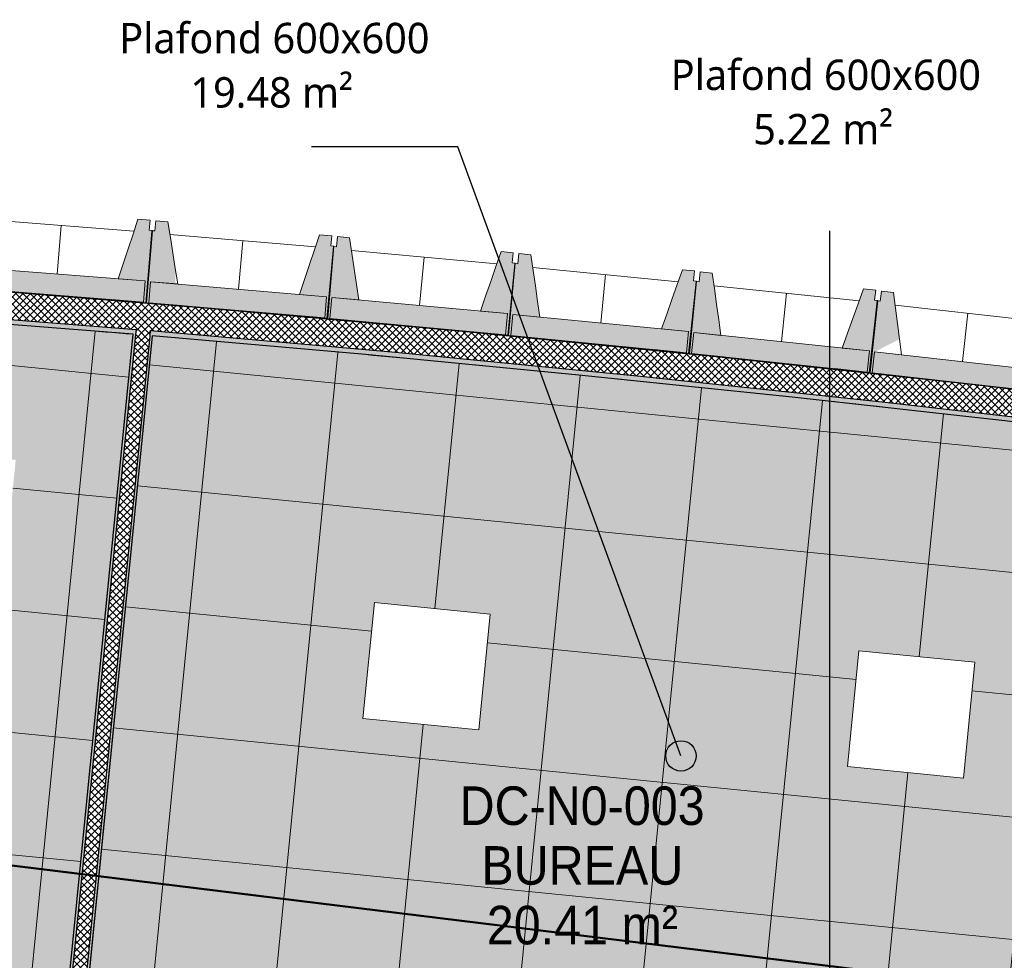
# Model space of a CAD drawing. Header units: centimetres. Extents: x -3137 to 8943, y -3619 to 550.
# Tile 30 of 47: x 5793 to 6278, y -1782 to -1318. Entities that reach past the tile are written whole.
import ezdxf

# ---------------------------------------------------------------- set-up
doc = ezdxf.new("R2010")
doc.units = ezdxf.units.CM
for name, color, linetype, lineweight in [('0-1', 7, 'Continuous', 5), ('ANNOTATIONS-6', 7, 'Continuous', 18), ('ANNOTATIONS-7', 7, 'Continuous', 50), ('HACHURE_C-5', 7, 'Continuous', 18), ('MUR_C', 7, 'Continuous', 25), ('OSSATURE', 7, 'Continuous', 18), ('OSSATURE_C', 7, 'Continuous', 18), ('Z', 7, 'Continuous', 18)]:
    doc.layers.add(name, color=color, linetype=linetype, lineweight=lineweight)
for name, color, linetype, lineweight, true_color in [('ANNOTATIONS-5', 7, 'Continuous', 18, 0xffcd9b), ('ETIQUETTE-1', 9, 'Continuous', 30, 0x808080), ('HACHURE_C-3', 7, 'Continuous', 5, 0xdadada), ('HACHURE_C-4', 7, 'Continuous', 25, 0xdadada), ('OSSATURE-4', 7, 'Continuous', 5, 0x787878), ('OSSATURE-5', 5, 'Continuous', 25, 0x0000ff), ('TITRARCHI-1', 1, 'Continuous', 30, 0xff0000)]:
    doc.layers.add(name, color=color, linetype=linetype, lineweight=lineweight, true_color=true_color)
doc.styles.add('Arial', font='arial.ttf', dxfattribs={"width": 0.9, "height": 19})
doc.styles.add('Trebuchet MS_1', font='trebuc.ttf', dxfattribs={"height": 15})
pattern_1 = [(45, (0, 0), (-1.767767, 1.767767), []), (135, (0, 0), (-1.767767, -1.767767), [])]
pattern_2 = [(0, (0, 0), (40.64, 10.16), [1.676, -28.804, 1.676, -28.804, -162.56]), (0, (0, 0), (40.64, 10.16), [-60.96, 1.676, -59.284, 1.676, -28.804, -71.12]), (0, (0, 0), (40.64, 10.16), [-152.4, 1.676, -18.644, 1.676, -49.124]), (120, (15.24, 5.08), (-29.11882, 30.115272), [1.676, -28.804, 1.676, -28.804, -162.56]), (120, (15.24, 5.08), (-29.11882, 30.115272), [-60.96, 1.676, -59.284, 1.676, -28.804, -71.12]), (120, (15.24, 5.08), (-29.11882, 30.115272), [-152.4, 1.676, -18.644, 1.676, -49.124]), (240, (20.32, 25.4), (-11.52118, -40.275272), [1.676, -28.804, 1.676, -28.804, -162.56]), (240, (20.32, 25.4), (-11.52118, -40.275272), [-60.96, 1.676, -59.284, 1.676, -28.804, -71.12]), (240, (20.32, 25.4), (-11.52118, -40.275272), [-152.4, 1.676, -18.644, 1.676, -49.124])]

# ---------------------------------------------------------------- blocks, each defined once
blk = doc.blocks.new('B02_ARC_rvt-3-DDDD_AAA_NNNN_CCC_1_50_N0_Faux plafonds')
at = {"layer": 'ANNOTATIONS-6'}
h = blk.add_hatch(dxfattribs=at)
h.set_pattern_fill('FP_45', color=256, style=0, pattern_type=2)
h.set_pattern_definition([(84.335, (-1246.325, -1695.214), (59.707, -5.923), []), (354.335, (-1246.325, -1695.214), (-5.923, -59.707), [])])
h.paths.add_polyline_path([(-1041.06, -1955.72), (-993.2, -1473.22), (-1102.34, -1464.57), (-1211.54, -1456.79), (-1321.21, -1449.86), (-1430.12, -1443.85), (-1469.63, -1920.17), (-1058.4, -1954.28)])
h.paths.add_polyline_path([(-1086.3, -1890.81), (-1143.42, -1885.15), (-1137.75, -1828.03), (-1080.63, -1833.69), (-1084.92, -1876.92)])
h.paths.add_polyline_path([(-1325.13, -1867.13), (-1382.25, -1861.46), (-1376.58, -1804.34), (-1319.46, -1810.01)])
h.paths.add_polyline_path([(-1056.69, -1592.28), (-1113.81, -1586.61), (-1108.14, -1529.49), (-1051.02, -1535.16), (-1055.77, -1583.06)])
h.paths.add_polyline_path([(-1295.52, -1568.59), (-1352.64, -1562.92), (-1346.97, -1505.81), (-1289.85, -1511.47)])
h = blk.add_hatch(dxfattribs=at)
h.set_pattern_fill('FP_46', color=256, style=0, pattern_type=2)
h.set_pattern_definition([(84.335, (-767.964, -1735.485), (59.707, -5.923), []), (354.335, (-767.964, -1735.485), (-5.923, -59.707), [])])
h.paths.add_polyline_path([(-770.14, -1978.19), (-750.59, -1789.39), (-492.65, -1819.6), (-458.53, -1528.29), (-578.39, -1514.15), (-628.28, -1508.64), (-706, -1500.26), (-743.11, -1496.43), (-830.85, -1487.81), (-863.87, -1484.65), (-983.73, -1474.01), (-1031.59, -1956.5), (-770.27, -1978.18)])
h.paths.add_polyline_path([(-846.44, -1907.13), (-903.56, -1901.46), (-897.89, -1844.34), (-840.77, -1850.01), (-843.44, -1876.92)])
h.paths.add_polyline_path([(-583.92, -1691.99), (-641.04, -1686.32), (-635.38, -1629.2), (-578.26, -1634.87)])
h.paths.add_polyline_path([(-822.75, -1668.3), (-879.87, -1662.63), (-874.2, -1605.51), (-817.08, -1611.18)])
at = {"layer": 'HACHURE_C-3'}
blk.add_hatch(color=256, dxfattribs=at).paths.add_polyline_path([(-1031.59, -1956.5), (-983.73, -1474.01), (-984.98, -1473.96), (-1032.83, -1956.4)])
at = {"layer": 'HACHURE_C-4'}
h = blk.add_hatch(color=256, dxfattribs=at)
h.paths.add_polyline_path([(-261.58, -1553.93), (-261.24, -1551.46), (-381.51, -1535.45), (-501.92, -1520.51), (-628.28, -1506.02), (-748.61, -1493.3), (-863.87, -1482.09), (-984.73, -1471.42), (-984.98, -1473.9), (-983.73, -1474.01), (-878.53, -1483.25), (-768.23, -1493.83), (-668.36, -1504.15), (-563.4, -1515.82), (-449.1, -1529.45), (-355.3, -1541.37), (-280.06, -1551.46)])
h.paths.add_polyline_path([(-991.95, -1473.32), (-991.71, -1470.83), (-1102.34, -1462.06), (-1211.54, -1454.28), (-1321.21, -1447.35), (-1431.16, -1441.29), (-1431.37, -1443.78), (-1430.12, -1443.85), (-1320.8, -1449.88), (-1211.32, -1456.8), (-1101.48, -1464.64), (-992.58, -1473.27)])
h.paths.add_polyline_path([(-1438.36, -1443.43), (-1438.16, -1440.93), (-1549.36, -1435.76), (-1659.15, -1431.53), (-1769.01, -1428.18), (-1879.35, -1425.71), (-1989.71, -1424.12), (-2100.07, -1423.41), (-2210.44, -1423.6), (-2320.8, -1424.67), (-2320.77, -1427.17), (-2318.27, -1427.14), (-2205.41, -1426.08), (-2098.53, -1425.92), (-1988.67, -1426.63), (-1878.81, -1428.22), (-1768.97, -1430.69), (-1658.69, -1434.05), (-1548.4, -1438.3), (-1438.99, -1443.39)])
blk.add_hatch(color=256, dxfattribs=at).paths.add_polyline_path([(-1039.81, -1955.82), (-991.95, -1473.32), (-993.2, -1473.27), (-1041.06, -1955.72)])
at = {"layer": 'HACHURE_C-5'}
h = blk.add_hatch(dxfattribs=at)
h.set_pattern_fill('FP_43', color=256, style=0, pattern_type=2)
h.set_pattern_definition(pattern_1)
h.paths.add_polyline_path([(-261.24, -1551.46), (-259.42, -1538.22), (-274.76, -1536.11), (-274.76, -1536.02), (-353.28, -1525.5), (-456.67, -1512.4), (-581.27, -1497.67), (-706, -1484.08), (-833.25, -1471.42), (-955.81, -1460.32), (-1087.08, -1449.7), (-1211.32, -1440.79), (-1331.23, -1433.24), (-1459.85, -1426.35), (-1581.85, -1420.9), (-1707.24, -1416.45), (-1832.67, -1413.14), (-1958.12, -1410.98), (-2083.58, -1409.96), (-2210.44, -1410.11), (-2334.51, -1411.36), (-2334.3, -1424.86), (-2318.27, -1424.65), (-2205.41, -1423.59), (-2098.53, -1423.42), (-1988.67, -1424.13), (-1878.81, -1425.72), (-1767.9, -1428.22), (-1658.69, -1431.55), (-1548.4, -1435.8), (-1430.12, -1441.35), (-1320.8, -1447.38), (-1206.01, -1454.68), (-1101.48, -1462.12), (-983.73, -1471.5), (-863.87, -1482.09), (-742.98, -1493.85), (-622.45, -1506.64), (-501.92, -1520.51), (-381.51, -1535.45), (-299.74, -1546.33)])
h = blk.add_hatch(dxfattribs=at)
h.set_pattern_fill('FP_43', color=256, style=0, pattern_type=2)
h.set_pattern_definition(pattern_1)
h.paths.add_polyline_path([(-1032.96, -1957.64), (-984.73, -1471.42), (-991.71, -1470.83), (-1039.93, -1957.07), (-1039.81, -1957.08)])
at = {"layer": 'ANNOTATIONS-6'}
for p, q in [((-1041.06, -1955.72), (-993.2, -1473.22)), ((-993.2, -1473.22), (-1041.06, -1955.72)), ((-1041.06, -1955.72), (-993.2, -1473.22)), ((-993.2, -1473.22), (-1041.06, -1955.72)), ((-983.73, -1474.01), (-1031.59, -1956.5)), ((-1031.59, -1956.5), (-983.73, -1474.01)), ((-983.73, -1474.01), (-1031.59, -1956.5)), ((-1031.59, -1956.5), (-983.73, -1474.01)), ((-879.87, -1662.63), (-874.2, -1605.51)), ((-874.2, -1605.51), (-879.87, -1662.63)), ((-874.2, -1605.51), (-817.08, -1611.18)), ((-817.08, -1611.18), (-874.2, -1605.51)), ((-817.08, -1611.18), (-822.75, -1668.3)), ((-822.75, -1668.3), (-817.08, -1611.18)), ((-641.04, -1686.32), (-635.38, -1629.2)), ((-635.38, -1629.2), (-641.04, -1686.32)), ((-635.38, -1629.2), (-578.26, -1634.87)), ((-578.26, -1634.87), (-635.38, -1629.2)), ((-578.26, -1634.87), (-583.92, -1691.99)), ((-583.92, -1691.99), (-578.26, -1634.87)), ((-822.75, -1668.3), (-879.87, -1662.63)), ((-879.87, -1662.63), (-822.75, -1668.3)), ((-583.92, -1691.99), (-641.04, -1686.32)), ((-641.04, -1686.32), (-583.92, -1691.99))]:
    blk.add_line(p, q, dxfattribs=at)
for start, end in [(85.240476, 85.697401), (85.240476, 85.697401), (85.240476, 85.697401), (85.240476, 85.697401), (84.697109, 85.200823), (84.697109, 85.200823), (84.697109, 85.200823), (84.697109, 85.200823), (84.187098, 84.539696), (84.187098, 84.539696), (84.187098, 84.539696), (84.187098, 84.539696), (83.658199, 84.010795), (83.658199, 84.010795), (83.658199, 84.010795), (83.658199, 84.010795), (82.997071, 83.500784), (82.997071, 83.500784), (82.997071, 83.500784), (82.997071, 83.500784)]:
    blk.add_arc((-2132.29, -15154.19), 13728.31, start, end, dxfattribs=at)
at = {"layer": 'MUR_C'}
for p, q in [((-1041.06, -1955.72), (-993.2, -1473.22)), ((-991.95, -1473.32), (-1039.81, -1955.82)), ((-984.98, -1473.9), (-1032.83, -1956.4)), ((-983.73, -1474.01), (-1031.59, -1956.5)), ((-991.71, -1470.83), (-991.95, -1473.32)), ((-984.73, -1471.42), (-984.98, -1473.9))]:
    blk.add_line(p, q, dxfattribs=at)
at = {"layer": 'MUR_C', "flags": 128}
for points in [[(-2334.51, -1411.36), (-2209.05, -1410.09), (-2083.58, -1409.96), (-1958.12, -1410.98), (-1832.67, -1413.14), (-1707.24, -1416.45), (-1581.85, -1420.9), (-1456.51, -1426.5), (-1331.23, -1433.24), (-1206.01, -1441.13), (-1080.86, -1450.15), (-955.81, -1460.32), (-830.85, -1471.63), (-706, -1484.08), (-581.27, -1497.67), (-456.67, -1512.4)], [(-1431.16, -1441.29), (-1321.21, -1447.35), (-1211.32, -1454.3), (-1101.48, -1462.12), (-991.71, -1470.83)], [(-993.2, -1473.22), (-1102.34, -1464.57), (-1211.54, -1456.79), (-1320.8, -1449.88), (-1430.12, -1443.85)], [(-984.73, -1471.42), (-863.87, -1482.09), (-743.11, -1493.83), (-622.45, -1506.64), (-501.92, -1520.51), (-381.51, -1535.45), (-261.24, -1551.46)], [(-458.53, -1528.29), (-563.4, -1515.82), (-668.36, -1504.15), (-773.4, -1493.3), (-878.53, -1483.25), (-983.73, -1474.01)]]:
    blk.add_lwpolyline(points, dxfattribs=at)
blk = doc.blocks.new('20_MUR PREFA_01 - Type 1-V89-DDDD_AAA_NNNN_CCC_1_50_N0_Faux plafonds')
at = {"layer": 'Z'}
for p, q in [((0, 10.63), (0, 34.62)), ((0, 0.02), (0, 0.16))]:
    blk.add_line(p, q, dxfattribs=at)
blk = doc.blocks.new('20_MUR PREFA_01 - Type 1-V90-DDDD_AAA_NNNN_CCC_1_50_N0_Faux plafonds')
at = {"layer": 'Z'}
for p, q in [((0, 10.63), (0, 34.62)), ((0, -0.06), (0, 0.16))]:
    blk.add_line(p, q, dxfattribs=at)
blk = doc.blocks.new('20_MUR PREFA_01 - Type 1-V91-DDDD_AAA_NNNN_CCC_1_50_N0_Faux plafonds')
at = {"layer": 'Z'}
for p, q in [((0, 10.63), (0, 34.62)), ((0, -0.1), (0, 0.16))]:
    blk.add_line(p, q, dxfattribs=at)
blk = doc.blocks.new('20_MUR PREFA_01 - Type 1-V92-DDDD_AAA_NNNN_CCC_1_50_N0_Faux plafonds')
at = {"layer": 'Z'}
for p, q in [((0, 10.63), (0, 34.62)), ((0, -0.04), (0, 0.16))]:
    blk.add_line(p, q, dxfattribs=at)
blk = doc.blocks.new('20_MUR PREFA_01 - Type 1-V93-DDDD_AAA_NNNN_CCC_1_50_N0_Faux plafonds')
at = {"layer": 'Z'}
for p, q in [((0, 10.63), (0, 34.62)), ((0, -0.01), (0, 0.16))]:
    blk.add_line(p, q, dxfattribs=at)
blk = doc.blocks.new('20_MUR PREFA_01 - Type 1-V94-DDDD_AAA_NNNN_CCC_1_50_N0_Faux plafonds')
at = {"layer": 'Z'}
for p, q in [((0, 10.63), (0, 34.62)), ((0, -0.09), (0, 0.16))]:
    blk.add_line(p, q, dxfattribs=at)
blk = doc.blocks.new('B02_DC_STR_rvt-3-DDDD_AAA_NNNN_CCC_1_50_N0_Faux plafonds')
at = {"layer": 'ANNOTATIONS-6'}
h = blk.add_hatch(dxfattribs=at)
h.set_pattern_fill('FP_81', color=256, style=0, pattern_type=2)
h.set_pattern_definition([(66.152, (-792.671, 60.57), (7.346156, 25.858641), [0.74949, -12.878, 0.74949, -12.878, -72.678]), (66.152, (-792.671, 60.57), (7.346156, 25.858641), [-27.254, 0.74949, -26.505, 0.74949, -12.878, -31.796]), (66.152, (-792.671, 60.57), (7.346156, 25.858641), [-68.135, 0.74949, -8.335, 0.74949, -21.962]), (98.81, (-789.916, 71.422), (-5.2633785, 15.482538), [0.9893, -16.998, 0.9893, -16.998, -95.933]), (98.81, (-789.916, 71.422), (-5.2633785, 15.482538), [-35.975, 0.9893, -34.985, 0.9893, -16.998, -41.97]), (98.81, (-789.916, 71.422), (-5.2633785, 15.482538), [-89.937, 0.9893, -11.002, 0.9893, -28.99]), (264.795, (-788.998, 91.979), (-2.0819824, -41.3405921), [1.67, -28.694, 1.67, -28.694, -161.941]), (264.795, (-788.998, 91.979), (-2.0819824, -41.3405921), [-60.728, 1.67, -59.058, 1.67, -28.694, -70.849]), (264.795, (-788.998, 91.979), (-2.0819824, -41.3405921), [-151.82, 1.67, -18.573, 1.67, -48.937])])
h.paths.add_polyline_path([(-1027.47, -2094.11), (-1027.46, -2093.99), (-1031.94, -2093.62), (-1031.95, -2093.74), (-1029.35, -2093.95)])
h.paths.add_polyline_path([(-980.11, -1474.33), (-980.11, -1474.33), (-983.73, -1474.01)])
h = blk.add_hatch(dxfattribs=at)
h.set_pattern_fill('FP_66', color=256, style=0, pattern_type=2)
h.set_pattern_definition(pattern_2)
h.paths.add_polyline_path([(-1013.52, -2095.26), (-1013.51, -2095.15), (-1027.46, -2093.99), (-1027.47, -2094.11)])
h.paths.add_polyline_path([(-966.16, -1475.57), (-966.16, -1475.55), (-980.11, -1474.33)])
h = blk.add_hatch(dxfattribs=at)
h.set_pattern_fill('FP_82', color=256, style=0, pattern_type=2)
h.set_pattern_definition([(66.152, (-871.966, 66.629), (7.346156, 25.858641), [0.74949, -12.878, 0.74949, -85.555]), (66.152, (-871.966, 66.629), (7.346156, 25.858641), [-14.377, -12.878, 0.74949, -26.505, -45.423]), (66.152, (-871.966, 66.629), (7.346156, 25.858641), [-54.508, 0.74949, -12.878, 0.74949, -31.047]), (66.152, (-871.966, 66.629), (7.346156, 25.858641), [-68.885, -8.335, 0.74949, -21.962]), (98.81, (-869.211, 77.481), (-5.2633785, 15.482538), [0.9893, -16.998, 0.9893, -16.998, -95.933]), (98.81, (-869.211, 77.481), (-5.2633785, 15.482538), [-35.975, 0.9893, -34.985, 0.9893, -16.998, -41.97]), (98.81, (-869.211, 77.481), (-5.2633785, 15.482538), [-89.937, 0.9893, -11.002, 0.9893, -28.99]), (264.795, (-868.293, 98.039), (-2.0819824, -41.3405921), [1.67, -28.694, 1.67, -28.694, -161.941]), (264.795, (-868.293, 98.039), (-2.0819824, -41.3405921), [-60.728, 1.67, -59.058, 1.67, -28.694, -70.849]), (264.795, (-868.293, 98.039), (-2.0819824, -41.3405921), [-151.82, 1.67, -18.573, 1.67, -48.937])])
h.paths.add_polyline_path([(-1009.03, -2095.64), (-1009.02, -2095.52), (-1013.51, -2095.15), (-1013.52, -2095.26)])
h.paths.add_polyline_path([(-961.68, -1475.97), (-961.68, -1475.94), (-966.16, -1475.57)])
h = blk.add_hatch(dxfattribs=at)
h.set_pattern_fill('FP_83', color=256, style=0, pattern_type=2)
h.set_pattern_definition([(68.647, (-660.898, 62.491), (7.672984, 28.47268), [0.86927, -14.936, 0.86927, -14.936, -84.293]), (68.647, (-660.898, 62.491), (7.672984, 28.47268), [-31.61, 0.86927, -30.741, 0.86927, -14.936, -36.878]), (68.647, (-660.898, 62.491), (7.672984, 28.47268), [-79.025, 0.86927, -9.667, 0.86927, -25.472]), (100.435, (-658.02, 74.274), (-5.4982203, 12.1592646), [0.87376, -15.013, 0.87376, -99.741]), (100.435, (-658.02, 74.274), (-5.4982203, 12.1592646), [-16.76, -15.013, 0.87376, -30.899, -52.955]), (100.435, (-658.02, 74.274), (-5.4982203, 12.1592646), [-63.546, 0.87376, -15.013, 0.87376, -36.195]), (100.435, (-658.02, 74.274), (-5.4982203, 12.1592646), [-80.307, -9.717, 0.87376, -25.604]), (264.583, (-657.061, 94.42), (-2.175535, -40.6320844), [1.676, -28.804, 1.676, -28.804, -162.56]), (264.583, (-657.061, 94.42), (-2.175535, -40.6320844), [-60.96, 1.676, -59.284, 1.676, -28.804, -71.12]), (264.583, (-657.061, 94.42), (-2.175535, -40.6320844), [-152.4, 1.676, -18.644, 1.676, -49.124])])
h.paths.add_polyline_path([(-932.16, -2102.01), (-932.15, -2101.89), (-936.64, -2101.52), (-936.65, -2101.64)])
h.paths.add_polyline_path([(-873.71, -1483.78), (-873.7, -1483.71), (-878.18, -1483.28), (-878.19, -1483.38)])
h = blk.add_hatch(dxfattribs=at)
h.set_pattern_fill('FP_70', color=256, style=0, pattern_type=2)
h.set_pattern_definition(pattern_2)
h.paths.add_polyline_path([(-918.21, -2103.17), (-918.2, -2103.05), (-932.15, -2101.89), (-932.16, -2102.01), (-923.6, -2102.72)])
h.paths.add_polyline_path([(-863.51, -1484.68), (-873.7, -1483.71), (-873.71, -1483.78), (-863.87, -1484.65)])
h = blk.add_hatch(dxfattribs=at)
h.set_pattern_fill('FP_85', color=256, style=0, pattern_type=2)
h.set_pattern_definition([(68.624, (-568.047, 53.586), (7.6691867, 28.444415), [0.86791, -14.912, 0.86791, -14.912, -84.161]), (68.624, (-568.047, 53.586), (7.6691867, 28.444415), [-31.56, 0.86791, -30.692, 0.86791, -14.912, -36.82]), (68.624, (-568.047, 53.586), (7.6691867, 28.444415), [-78.901, 0.86791, -9.652, 0.86791, -25.432]), (100.413, (-565.171, 65.359), (-5.49514, 12.1976856), [0.87513, -15.036, 0.87513, -15.036, -84.861]), (100.413, (-565.171, 65.359), (-5.49514, 12.1976856), [-31.823, 0.87513, -30.948, 0.87513, -15.036, -37.127]), (100.413, (-565.171, 65.359), (-5.49514, 12.1976856), [-79.557, 0.87513, -9.732, 0.87513, -25.644]), (264.586, (-564.213, 85.511), (-2.174351, -40.6421537), [1.676, -28.804, 1.676, -28.804, -162.559]), (264.586, (-564.213, 85.511), (-2.174351, -40.6421537), [-60.96, 1.676, -59.283, 1.676, -28.804, -71.12]), (264.586, (-564.213, 85.511), (-2.174351, -40.6421537), [-152.399, 1.676, -18.644, 1.676, -49.123])])
h.paths.add_polyline_path([(-836.31, -2109.96), (-836.31, -2109.84), (-840.62, -2109.49), (-840.63, -2109.6), (-836.32, -2109.96)])
h.paths.add_polyline_path([(-778.11, -1492.99), (-778.1, -1492.85), (-782.41, -1492.44), (-782.42, -1492.56), (-780.81, -1492.72)])
h = blk.add_hatch(dxfattribs=at)
h.set_pattern_fill('FP_70', color=256, style=0, pattern_type=2)
h.set_pattern_definition(pattern_2)
h.paths.add_polyline_path([(-822.36, -2111.12), (-822.35, -2111), (-836.3, -2109.84), (-836.31, -2109.96), (-829, -2110.57)])
h.paths.add_polyline_path([(-764.18, -1494.36), (-764.17, -1494.25), (-778.1, -1492.85), (-778.11, -1492.99), (-769.53, -1493.83)])
h = blk.add_hatch(dxfattribs=at)
h.set_pattern_fill('FP_86', color=256, style=0, pattern_type=2)
h.set_pattern_definition([(68.624, (-647.545, 61.086), (7.6691867, 28.444415), [0.86791, -14.912, 0.86791, -14.912, -84.161]), (68.624, (-647.545, 61.086), (7.6691867, 28.444415), [-31.56, 0.86791, -30.692, 0.86791, -14.912, -36.82]), (68.624, (-647.545, 61.086), (7.6691867, 28.444415), [-78.901, 0.86791, -9.652, 0.86791, -25.432]), (100.413, (-644.669, 72.859), (-5.49514, 12.1976856), [0.87513, -15.036, 0.87513, -15.036, -84.861]), (100.413, (-644.669, 72.859), (-5.49514, 12.1976856), [-31.823, 0.87513, -30.948, 0.87513, -15.036, -37.127]), (100.413, (-644.669, 72.859), (-5.49514, 12.1976856), [-79.557, 0.87513, -9.732, 0.87513, -25.644]), (264.586, (-643.71, 93.011), (-2.174351, -40.6421537), [1.676, -28.804, 1.676, -28.804, -162.559]), (264.586, (-643.71, 93.011), (-2.174351, -40.6421537), [-60.96, 1.676, -59.283, 1.676, -28.804, -71.12]), (264.586, (-643.71, 93.011), (-2.174351, -40.6421537), [-152.399, 1.676, -18.644, 1.676, -49.123])])
h.paths.add_polyline_path([(-818.04, -2111.48), (-818.03, -2111.36), (-822.35, -2111), (-822.35, -2111.12), (-818.17, -2111.47)])
h.paths.add_polyline_path([(-759.86, -1494.78), (-759.86, -1494.7), (-764.17, -1494.25), (-764.18, -1494.36)])
h = blk.add_hatch(dxfattribs=at)
h.set_pattern_fill('FP_87', color=256, style=0, pattern_type=2)
h.set_pattern_definition([(69.487, (-452.958, 47.06), (7.861036, 29.6461166), [0.92539, -15.9, 0.92539, -15.9, -89.735]), (69.487, (-452.958, 47.06), (7.861036, 29.6461166), [-33.651, 0.92539, -32.725, 0.92539, -15.9, -39.259]), (69.487, (-452.958, 47.06), (7.861036, 29.6461166), [-84.126, 0.92539, -10.291, 0.92539, -27.117]), (101.45, (-450.01, 59.257), (-5.6323506, 10.539664), [0.81677, -14.034, 0.81677, -14.034, -79.202]), (101.45, (-450.01, 59.257), (-5.6323506, 10.539664), [-29.701, 0.81677, -28.884, 0.81677, -14.034, -34.651]), (101.45, (-450.01, 59.257), (-5.6323506, 10.539664), [-74.252, 0.81677, -9.083, 0.81677, -23.934]), (264.445, (-449.027, 79.153), (-2.2285196, -40.1860007), [1.675, -28.781, 1.675, -28.781, -162.434]), (264.445, (-449.027, 79.153), (-2.2285196, -40.1860007), [-60.913, 1.675, -59.237, 1.675, -28.781, -71.065]), (264.445, (-449.027, 79.153), (-2.2285196, -40.1860007), [-152.281, 1.675, -18.629, 1.675, -49.085])])
h.paths.add_polyline_path([(-675.24, -1503.56), (-675.23, -1503.44), (-679.37, -1503.02), (-679.38, -1503.11), (-677.61, -1503.31)])
h = blk.add_hatch(dxfattribs=at)
h.set_pattern_fill('FP_70', color=256, style=0, pattern_type=2)
h.set_pattern_definition(pattern_2)
h.paths.add_polyline_path([(-661.32, -1505.07), (-661.31, -1504.94), (-675.23, -1503.44), (-675.24, -1503.56), (-663.23, -1504.86)])
h = blk.add_hatch(dxfattribs=at)
h.set_pattern_fill('FP_88', color=256, style=0, pattern_type=2)
h.set_pattern_definition([(69.487, (-532.703, 55.345), (7.861036, 29.6461166), [0.92539, -15.9, 0.92539, -15.9, -89.735]), (69.487, (-532.703, 55.345), (7.861036, 29.6461166), [-33.651, 0.92539, -32.725, 0.92539, -15.9, -39.259]), (69.487, (-532.703, 55.345), (7.861036, 29.6461166), [-84.126, 0.92539, -10.291, 0.92539, -27.117]), (101.45, (-529.756, 67.542), (-5.6323506, 10.539664), [0.81677, -14.034, 0.81677, -93.236]), (101.45, (-529.756, 67.542), (-5.6323506, 10.539664), [-15.667, -14.034, 0.81677, -28.884, -49.501]), (101.45, (-529.756, 67.542), (-5.6323506, 10.539664), [-59.402, 0.81677, -14.034, 0.81677, -33.834]), (101.45, (-529.756, 67.542), (-5.6323506, 10.539664), [-75.069, -9.083, 0.81677, -23.934]), (264.445, (-528.773, 87.438), (-2.2285196, -40.1860007), [1.675, -28.781, 1.675, -28.781, -162.434]), (264.445, (-528.773, 87.438), (-2.2285196, -40.1860007), [-60.913, 1.675, -59.237, 1.675, -28.781, -71.065]), (264.445, (-528.773, 87.438), (-2.2285196, -40.1860007), [-152.281, 1.675, -18.629, 1.675, -49.085])])
h.paths.add_polyline_path([(-657.18, -1505.52), (-657.17, -1505.4), (-661.31, -1504.94), (-661.32, -1505.07)])
h = blk.add_hatch(dxfattribs=at)
h.set_pattern_fill('FP_70', color=256, style=0, pattern_type=2)
h.set_pattern_definition(pattern_2)
h.paths.add_polyline_path([(-565.22, -1515.71), (-565.21, -1515.62), (-578.26, -1514.17)])
h = blk.add_hatch(dxfattribs=at)
h.set_pattern_fill('FP_89', color=256, style=0, pattern_type=2)
h.set_pattern_definition([(69.488, (-439.11, 45.629), (7.8612195, 29.648127), [0.92548, -15.901, 0.92548, -15.901, -89.744]), (69.488, (-439.11, 45.629), (7.8612195, 29.648127), [-33.654, 0.92548, -32.728, 0.92548, -15.901, -39.263]), (69.488, (-439.11, 45.629), (7.8612195, 29.648127), [-84.135, 0.92548, -10.293, 0.92548, -27.119]), (101.452, (-436.162, 57.826), (-5.6333015, 10.5373086), [0.81667, -14.032, 0.81667, -93.225]), (101.452, (-436.162, 57.826), (-5.6333015, 10.5373086), [-15.665, -14.032, 0.81667, -28.881, -49.495]), (101.452, (-436.162, 57.826), (-5.6333015, 10.5373086), [-59.395, 0.81667, -14.032, 0.81667, -33.83]), (101.452, (-436.162, 57.826), (-5.6333015, 10.5373086), [-75.06, -9.082, 0.81667, -23.931]), (264.445, (-435.179, 77.722), (-2.2284228, -40.1850054), [1.675, -28.781, 1.675, -28.781, -162.433]), (264.445, (-435.179, 77.722), (-2.2284228, -40.1850054), [-60.912, 1.675, -59.237, 1.675, -28.781, -71.064]), (264.445, (-435.179, 77.722), (-2.2284228, -40.1850054), [-152.281, 1.675, -18.629, 1.675, -49.085])])
h.paths.add_polyline_path([(-561.08, -1516.19), (-561.07, -1516.1), (-565.21, -1515.62), (-565.22, -1515.71), (-563.4, -1515.92)])
at = {"layer": 'OSSATURE-4'}
for points in [[(-986.48, -1457.62), (-983.67, -1422), (-985.17, -1421.89), (-984.78, -1416.9), (-990.76, -1416.43), (-1000.49, -1445.86), (-987.14, -1446.91), (-987.96, -1457.34), (-1003.87, -1456.09), (-1003.92, -1456.25), (-987.14, -1457.57)], [(-969.48, -1459.22), (-969.51, -1459.06), (-985.41, -1457.7), (-984.52, -1447.28), (-972.38, -1448.31), (-972.38, -1440.76), (-975.99, -1417.79), (-981.97, -1417.28), (-982.39, -1422.27), (-983.89, -1422.14), (-986.92, -1457.74), (-972.38, -1458.97)], [(-897.24, -1465.38), (-894.21, -1429.78), (-895.7, -1429.65), (-895.28, -1424.67), (-901.26, -1424.16), (-911.18, -1453.52), (-897.84, -1454.66), (-898.72, -1465.09), (-914.63, -1463.74), (-914.68, -1463.89), (-897.84, -1465.33)], [(-880.26, -1467.09), (-880.28, -1466.93), (-896.18, -1465.47), (-895.22, -1455.05), (-881.89, -1456.27), (-886.5, -1425.62), (-892.47, -1425.07), (-892.93, -1430.05), (-894.42, -1429.91), (-897.69, -1465.49), (-886.35, -1466.53)], [(-808.06, -1473.71), (-804.8, -1438.14), (-806.29, -1438), (-805.84, -1433.02), (-811.81, -1432.47), (-821.92, -1461.77), (-808.59, -1463), (-809.54, -1473.42), (-825.44, -1471.96), (-825.49, -1472.12), (-808.59, -1473.67)], [(-791.09, -1475.54), (-791.12, -1475.38), (-807, -1473.81), (-805.98, -1463.4), (-792.65, -1464.71), (-797.06, -1434.03), (-803.03, -1433.44), (-803.52, -1438.42), (-805.01, -1438.27), (-808.51, -1473.83), (-805.01, -1474.17)], [(-987.96, -1457.34), (-987.14, -1446.91), (-1073.87, -1440.09), (-1074.69, -1450.52), (-1001.05, -1456.31)], [(-718.94, -1482.63), (-715.44, -1447.08), (-716.94, -1446.93), (-716.45, -1441.96), (-722.42, -1441.37), (-732.72, -1470.6), (-719.39, -1471.91), (-720.42, -1482.33), (-736.3, -1480.77), (-736.36, -1480.92), (-719.39, -1482.59)], [(-701.98, -1484.57), (-702, -1484.4), (-717.88, -1482.74), (-716.78, -1472.33), (-703.47, -1473.73), (-707.68, -1443.02), (-713.64, -1442.39), (-714.17, -1447.37), (-715.66, -1447.21), (-719.39, -1482.74), (-714.3, -1483.27)], [(-898.72, -1465.09), (-897.84, -1454.66), (-984.52, -1447.28), (-985.41, -1457.7), (-943.7, -1461.26)], [(-629.88, -1492.13), (-626.15, -1456.6), (-627.64, -1456.44), (-627.12, -1451.47), (-633.09, -1450.85), (-643.58, -1480.01), (-630.26, -1481.41), (-631.35, -1491.82), (-647.23, -1490.15), (-647.28, -1490.31), (-630.26, -1492.09)], [(-809.54, -1473.42), (-808.59, -1463), (-895.22, -1455.05), (-896.18, -1465.47), (-815.54, -1472.87)], [(-612.93, -1494.18), (-612.95, -1494.01), (-628.81, -1492.24), (-627.65, -1481.84), (-615.35, -1475.64), (-618.36, -1452.59), (-624.32, -1451.93), (-624.87, -1456.9), (-626.36, -1456.73), (-630.32, -1492.24), (-628.28, -1492.47)], [(-720.42, -1482.33), (-719.39, -1471.91), (-805.98, -1463.4), (-807, -1473.81), (-742.98, -1480.11)], [(-631.35, -1491.82), (-630.26, -1481.41), (-716.78, -1472.33), (-717.88, -1482.74), (-656.95, -1489.13)], [(-542.35, -1501.89), (-541.19, -1491.48), (-627.65, -1481.84), (-628.81, -1492.25), (-599.6, -1495.5)]]:
    blk.add_hatch(color=256, dxfattribs=at).paths.add_polyline_path(points)
at = {"layer": 'ANNOTATIONS-6'}
for p, q in [((-878.19, -1483.38), (-878.18, -1483.28)), ((-873.7, -1483.71), (-873.71, -1483.78)), ((-782.41, -1492.44), (-782.42, -1492.56)), ((-778.1, -1492.85), (-778.11, -1492.99)), ((-764.17, -1494.25), (-764.18, -1494.36)), ((-759.86, -1494.78), (-759.86, -1494.7)), ((-679.37, -1503.02), (-679.38, -1503.11)), ((-675.23, -1503.44), (-675.24, -1503.56)), ((-661.31, -1504.94), (-661.32, -1505.07)), ((-657.18, -1505.52), (-657.17, -1505.4)), ((-565.21, -1515.62), (-565.22, -1515.71))]:
    blk.add_line(p, q, dxfattribs=at)
at = {"layer": 'OSSATURE'}
for p, q in [((-992.73, -1422.4), (-1064.51, -1416.76)), ((-903.27, -1430.12), (-975.01, -1424.01)), ((-813.86, -1438.42), (-885.56, -1431.84)), ((-724.51, -1447.3), (-796.16, -1440.25)), ((-635.21, -1456.76), (-706.82, -1449.25)), ((-987.99, -1457.71), (-987.97, -1457.5)), ((-545.98, -1466.81), (-617.54, -1458.83)), ((-898.76, -1465.49), (-898.74, -1465.25)), ((-896.19, -1465.63), (-896.2, -1465.72)), ((-809.57, -1473.75), (-809.56, -1473.58)), ((-720.45, -1482.64), (-720.43, -1482.49)), ((-631.39, -1492.21), (-631.37, -1491.98)), ((-628.83, -1492.4), (-628.84, -1492.49))]:
    blk.add_line(p, q, dxfattribs=at)
at = {"layer": 'OSSATURE_C'}
for p, q in [((-990.76, -1416.43), (-984.78, -1416.9)), ((-984.78, -1416.9), (-985.17, -1421.89)), ((-985.17, -1421.89), (-983.67, -1422)), ((-982.39, -1422.27), (-981.97, -1417.28)), ((-981.97, -1417.28), (-975.99, -1417.79)), ((-986.92, -1457.74), (-983.89, -1422.14)), ((-983.67, -1422), (-986.48, -1457.62)), ((-983.89, -1422.14), (-982.39, -1422.27)), ((-901.26, -1424.16), (-895.28, -1424.67)), ((-895.28, -1424.67), (-895.7, -1429.65)), ((-892.93, -1430.05), (-892.47, -1425.07)), ((-892.47, -1425.07), (-886.5, -1425.62)), ((-897.69, -1465.49), (-894.42, -1429.91)), ((-894.21, -1429.78), (-897.24, -1465.38)), ((-895.7, -1429.65), (-894.21, -1429.78)), ((-894.42, -1429.91), (-892.93, -1430.05)), ((-811.81, -1432.47), (-805.84, -1433.02)), ((-805.84, -1433.02), (-806.29, -1438)), ((-803.52, -1438.42), (-803.03, -1433.44)), ((-803.03, -1433.44), (-797.06, -1434.03)), ((-1073.87, -1440.09), (-987.14, -1446.91)), ((-808.51, -1473.83), (-805.01, -1438.27)), ((-804.8, -1438.14), (-808.06, -1473.71)), ((-806.29, -1438), (-804.8, -1438.14)), ((-805.01, -1438.27), (-803.52, -1438.42)), ((-722.42, -1441.37), (-716.45, -1441.96)), ((-987.14, -1446.91), (-1000.49, -1445.86)), ((-716.45, -1441.96), (-716.94, -1446.93)), ((-714.17, -1447.37), (-713.64, -1442.39)), ((-713.64, -1442.39), (-707.68, -1443.02)), ((-987.96, -1457.34), (-1074.69, -1450.52)), ((-987.14, -1446.91), (-987.96, -1457.34)), ((-987.96, -1457.34), (-987.14, -1446.91)), ((-985.41, -1457.7), (-984.52, -1447.28)), ((-984.52, -1447.28), (-985.41, -1457.7)), ((-984.52, -1447.28), (-897.84, -1454.66)), ((-971.18, -1448.41), (-984.52, -1447.28)), ((-719.39, -1482.74), (-715.66, -1447.21)), ((-715.44, -1447.08), (-718.94, -1482.63)), ((-716.94, -1446.93), (-715.44, -1447.08)), ((-715.66, -1447.21), (-714.17, -1447.37)), ((-633.09, -1450.85), (-627.12, -1451.47)), ((-897.84, -1454.66), (-911.18, -1453.52)), ((-897.84, -1454.66), (-898.72, -1465.09)), ((-898.72, -1465.09), (-897.84, -1454.66)), ((-896.18, -1465.47), (-895.22, -1455.05)), ((-895.22, -1455.05), (-896.18, -1465.47)), ((-895.22, -1455.05), (-808.59, -1463)), ((-881.89, -1456.27), (-895.22, -1455.05)), ((-627.12, -1451.47), (-627.64, -1456.44)), ((-624.87, -1456.9), (-624.32, -1451.93)), ((-624.32, -1451.93), (-618.36, -1452.59)), ((-1003.92, -1456.25), (-1003.87, -1456.09)), ((-986.48, -1457.62), (-1003.92, -1456.25)), ((-1003.87, -1456.09), (-987.96, -1457.34)), ((-969.48, -1459.22), (-986.92, -1457.74)), ((-898.72, -1465.09), (-985.41, -1457.7)), ((-985.41, -1457.7), (-969.51, -1459.06)), ((-969.51, -1459.06), (-969.48, -1459.22)), ((-630.32, -1492.24), (-626.36, -1456.73)), ((-626.15, -1456.6), (-629.88, -1492.13)), ((-627.64, -1456.44), (-626.15, -1456.6)), ((-626.36, -1456.73), (-624.87, -1456.9)), ((-914.68, -1463.89), (-914.63, -1463.74)), ((-897.24, -1465.38), (-914.68, -1463.89)), ((-914.63, -1463.74), (-898.72, -1465.09)), ((-880.26, -1467.09), (-897.69, -1465.49)), ((-809.54, -1473.42), (-896.18, -1465.47)), ((-896.18, -1465.47), (-880.28, -1466.93)), ((-808.59, -1463), (-821.92, -1461.77)), ((-808.59, -1463), (-809.54, -1473.42)), ((-809.54, -1473.42), (-808.59, -1463)), ((-807, -1473.81), (-805.98, -1463.4)), ((-805.98, -1463.4), (-807, -1473.81)), ((-805.98, -1463.4), (-719.39, -1471.91)), ((-792.65, -1464.71), (-805.98, -1463.4)), ((-880.28, -1466.93), (-880.26, -1467.09)), ((-825.49, -1472.12), (-825.44, -1471.96)), ((-808.06, -1473.71), (-825.49, -1472.12)), ((-825.44, -1471.96), (-809.54, -1473.42)), ((-791.09, -1475.54), (-808.51, -1473.83)), ((-720.42, -1482.33), (-807, -1473.81)), ((-807, -1473.81), (-791.12, -1475.38)), ((-719.39, -1471.91), (-732.72, -1470.6)), ((-719.39, -1471.91), (-720.42, -1482.33)), ((-720.42, -1482.33), (-719.39, -1471.91)), ((-717.88, -1482.74), (-716.78, -1472.33)), ((-716.78, -1472.33), (-717.88, -1482.74)), ((-716.78, -1472.33), (-630.26, -1481.41)), ((-703.47, -1473.73), (-716.78, -1472.33)), ((-791.12, -1475.38), (-791.09, -1475.54)), ((-630.26, -1481.41), (-643.58, -1480.01)), ((-736.36, -1480.92), (-736.3, -1480.77)), ((-718.94, -1482.63), (-736.36, -1480.92)), ((-736.3, -1480.77), (-720.42, -1482.33)), ((-701.98, -1484.57), (-719.39, -1482.74)), ((-631.35, -1491.82), (-717.88, -1482.74)), ((-717.88, -1482.74), (-702, -1484.4)), ((-702, -1484.4), (-701.98, -1484.57)), ((-630.26, -1481.41), (-631.35, -1491.82)), ((-631.35, -1491.82), (-630.26, -1481.41)), ((-628.81, -1492.25), (-627.65, -1481.84)), ((-627.65, -1481.84), (-628.81, -1492.25)), ((-627.65, -1481.84), (-541.19, -1491.48)), ((-614.35, -1483.33), (-627.65, -1481.84)), ((-647.28, -1490.31), (-647.23, -1490.15)), ((-629.88, -1492.13), (-647.28, -1490.31)), ((-647.23, -1490.15), (-631.35, -1491.82)), ((-612.93, -1494.18), (-630.32, -1492.24)), ((-542.35, -1501.89), (-628.81, -1492.25)), ((-628.81, -1492.25), (-612.95, -1494.01)), ((-612.95, -1494.01), (-612.93, -1494.18))]:
    blk.add_line(p, q, dxfattribs=at)
at = {"layer": 'OSSATURE_C', "flags": 128}
for points in [[(-1000.49, -1445.86), (-998.06, -1438.5), (-995.62, -1431.14), (-993.19, -1423.79), (-990.76, -1416.43)], [(-975.99, -1417.79), (-974.79, -1425.45), (-973.58, -1433.1), (-972.38, -1440.76), (-971.18, -1448.41)], [(-911.18, -1453.52), (-908.7, -1446.18), (-906.22, -1438.84), (-903.74, -1431.5), (-901.26, -1424.16)], [(-886.5, -1425.62), (-885.34, -1433.28), (-884.19, -1440.94), (-883.04, -1448.61), (-881.89, -1456.27)], [(-821.92, -1461.77), (-819.39, -1454.45), (-816.87, -1447.12), (-814.34, -1439.8), (-811.81, -1432.47)], [(-797.06, -1434.03), (-795.96, -1441.7), (-794.85, -1449.37), (-793.75, -1457.04), (-792.65, -1464.71)], [(-732.72, -1470.6), (-730.14, -1463.29), (-727.57, -1455.98), (-724.99, -1448.68), (-722.42, -1441.37)], [(-707.68, -1443.02), (-706.62, -1450.7), (-705.57, -1458.37), (-704.52, -1466.05), (-703.47, -1473.73)], [(-643.58, -1480.01), (-640.95, -1472.72), (-638.33, -1465.43), (-635.71, -1458.14), (-633.09, -1450.85)], [(-618.36, -1452.59), (-617.35, -1460.28), (-616.35, -1467.96), (-615.35, -1475.64), (-614.35, -1483.33)]]:
    blk.add_lwpolyline(points, dxfattribs=at)
at = {"layer": 'OSSATURE-5'}
for name, p, rotation in [('20_MUR PREFA_01 - Type 1-V94-DDDD_AAA_NNNN_CCC_1_50_N0_Faux plafonds', (-1031.34, -1454.09), 355.5030743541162), ('20_MUR PREFA_01 - Type 1-V93-DDDD_AAA_NNNN_CCC_1_50_N0_Faux plafonds', (-942.08, -1461.56), 355.1300079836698), ('20_MUR PREFA_01 - Type 1-V92-DDDD_AAA_NNNN_CCC_1_50_N0_Faux plafonds', (-852.88, -1469.6), 354.7569416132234), ('20_MUR PREFA_01 - Type 1-V91-DDDD_AAA_NNNN_CCC_1_50_N0_Faux plafonds', (-763.72, -1478.23), 354.383875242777), ('20_MUR PREFA_01 - Type 1-V90-DDDD_AAA_NNNN_CCC_1_50_N0_Faux plafonds', (-674.63, -1487.44), 354.0108088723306), ('20_MUR PREFA_01 - Type 1-V89-DDDD_AAA_NNNN_CCC_1_50_N0_Faux plafonds', (-585.6, -1497.22), 353.6377425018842)]:
    blk.add_blockref(name, p, dxfattribs=dict(at, rotation=rotation))

msp = doc.modelspace()

# ---------------------------------------------------------------- hatches: boundary and pattern name
at = {"layer": 'ANNOTATIONS-5'}
h = msp.add_hatch(color=256, dxfattribs=at)
h.paths.add_polyline_path([(5801.066, -1955.718), (5848.924, -1473.216), (5739.785, -1464.567), (5630.581, -1456.789), (5520.91, -1449.859), (5412.003, -1443.847), (5372.496, -1920.171), (5783.72, -1954.279)])
h.paths.add_polyline_path([(5755.823, -1890.815), (5698.703, -1885.149), (5704.369, -1828.029), (5761.489, -1833.695), (5756.385, -1885.149)])
h.paths.add_polyline_path([(5516.995, -1867.126), (5459.875, -1861.46), (5465.541, -1804.34), (5522.661, -1810.006), (5520.873, -1828.029)])
h.paths.add_polyline_path([(5785.434, -1592.279), (5728.314, -1586.614), (5733.98, -1529.494), (5791.1, -1535.16), (5785.996, -1586.614)])
h.paths.add_polyline_path([(5546.606, -1568.591), (5489.486, -1562.925), (5495.152, -1505.805), (5552.272, -1511.471), (5547.168, -1562.925)])
h = msp.add_hatch(color=256, dxfattribs=at)
h.paths.add_polyline_path([(6071.984, -1978.188), (6091.533, -1789.392), (6349.475, -1819.599), (6383.59, -1528.291), (6263.73, -1514.153), (6213.846, -1508.645), (6136.121, -1500.263), (6099.016, -1496.434), (6011.272, -1487.805), (5978.254, -1484.652), (5858.392, -1474.008), (5810.534, -1956.503), (6071.855, -1978.178)])
h.paths.add_polyline_path([(5995.684, -1907.128), (5938.564, -1901.462), (5944.23, -1844.342), (6001.35, -1850.008), (5996.246, -1901.462)])
h.paths.add_polyline_path([(6258.201, -1691.989), (6201.081, -1686.323), (6206.747, -1629.203), (6263.867, -1634.869)])
h.paths.add_polyline_path([(6019.373, -1668.3), (5962.253, -1662.634), (5967.919, -1605.514), (6025.039, -1611.18)])
at = {"layer": 'TITRARCHI-1'}
h = msp.add_hatch(color=256, dxfattribs=at)
edge = h.paths.add_edge_path()
edge.add_arc((6119.001, -1681.094), 7.5, 0, 360)

# ---------------------------------------------------------------- linework, layer by layer
at = {"layer": 'ANNOTATIONS-7'}
msp.add_line((4255.021, -1546.764), (8771.106, -2101.27), dxfattribs=at)
at = {"layer": 'TITRARCHI-1'}
for p, q in [((6009.109, -1380.729), (5936.976, -1380.729)), ((6119.001, -1681.094), (6009.109, -1380.729)), ((6192.35, -1885.268), (6192.35, -1422.169))]:
    msp.add_line(p, q, dxfattribs=at)
msp.add_circle((6119.001, -1681.094), 7.5, dxfattribs=at)

# ---------------------------------------------------------------- block references
at = {"layer": '0-1'}
for name in ['B02_DC_STR_rvt-3-DDDD_AAA_NNNN_CCC_1_50_N0_Faux plafonds', 'B02_ARC_rvt-3-DDDD_AAA_NNNN_CCC_1_50_N0_Faux plafonds']:
    msp.add_blockref(name, (6842.123, 0), dxfattribs=at)

# ---------------------------------------------------------------- texts
at = {"layer": 'ETIQUETTE-1', "char_height": 19, "attachment_point": 1, "style": 'Arial'}
for s, insert, width in [('DC-N0-003', (6009.902, -1696.132), 145.74679), ('BUREAU', (6020.618, -1725.567), 120.13287), ('20.41 m²', (6023.297, -1755.002), 113.27844)]:
    msp.add_mtext(s, dxfattribs=dict(at, insert=insert, width=width))
at = {"layer": 'TITRARCHI-1', "char_height": 15, "attachment_point": 1, "style": 'Trebuchet MS_1'}
for s, insert, width in [('Plafond 600x600', (5842.149, -1319.651), 189.59909), ('Plafond 600x600', (6113.95, -1337.775), 189.59909), ('19.48 m²', (5877.206, -1346.44), 104.62022), ('5.22 m²', (6154.63, -1364.564), 90.99153)]:
    msp.add_mtext(s, dxfattribs=dict(at, insert=insert, width=width))

doc.saveas('drawing.dxf')
